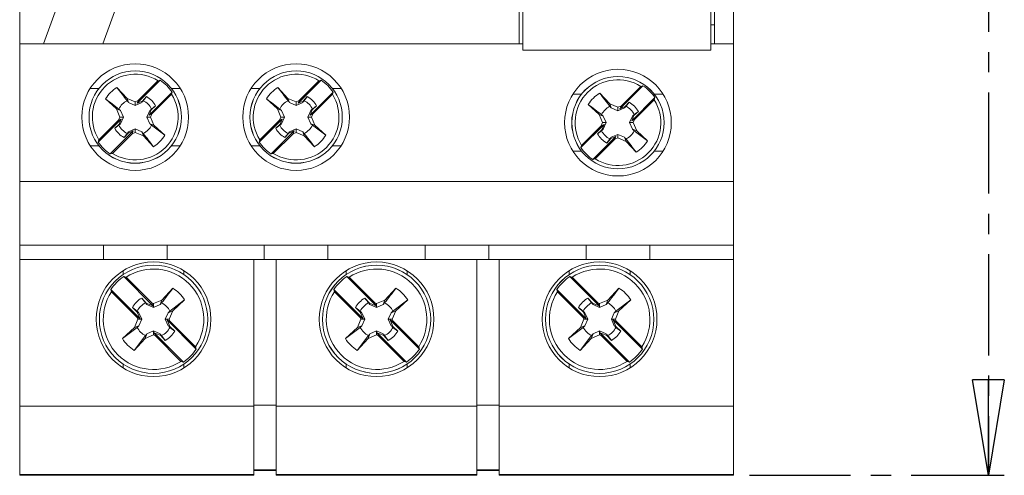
# Model space of a CAD drawing. Header units: millimetres. Extents: x 0 to 420, y 0 to 297.
# Tile 5 of 8: x 174 to 235, y 164 to 193. Entities that reach past the tile are written whole.
import ezdxf

# ---------------------------------------------------------------- set-up
doc = ezdxf.new("R2010")
doc.units = ezdxf.units.MM
doc.linetypes.add('CENTER', pattern=[10.16, 6.35, -1.27, 1.27, -1.27])
doc.layers.add('CENTRO', color=7, linetype='CENTER')
doc.styles.add('SLDTEXTSTYLE3', font='TXT', dxfattribs={"width": 0.75})
doc.dimstyles.new('SLDDIMSTYLE0', dxfattribs={"dimtxt": 3.5, "dimasz": 6, "dimexe": 0, "dimexo": 0.0625, "dimgap": 0.875, "dimtad": 1, "dimdec": 1, "dimrnd": 1e-09, "dimzin": 12, "dimdsep": 46, "dimtxsty": 'SLDTEXTSTYLE3', "dimblk1": 'CLOSED', "dimblk2": 'CLOSED', "dimsah": 1, "dimcen": 0.09, "dimadec": 0, "dimazin": 3, "dimtfac": 1, "dimtdec": 1, "dimtofl": 0, "dimtmove": 0, "dimatfit": 3, "dimldrblk": 'CLOSED', "dimfxl": 0, "dimfrac": 2, "dimtolj": 1, "dimtzin": 12, "dimarcsym": 0})

# ---------------------------------------------------------------- blocks, each defined once
blk = doc.blocks.new('_CLOSED')
at = {"color": 0, "linetype": 'ByBlock', "lineweight": -2}
for p, q in [((-1, 0.166667), (0, 0)), ((-1, 0.166667), (-1, -0.166667)), ((0, 0), (-1, -0.166667)), ((0, 0), (-1, 0))]:
    blk.add_line(p, q, dxfattribs=at)
blk = doc.blocks.new('_D')
at = {"layer": 'CENTRO'}
for p, q in [((219.417, 248.985), (235.417, 248.985)), ((234.417, 248.985), (234.417, 163.985)), ((223.624, 215.549), (223.624, 216.26)), ((223.624, 216.26), (229.18, 216.26)), ((229.18, 216.26), (229.18, 215.549)), ((223.624, 202.135), (223.624, 201.424)), ((229.18, 201.424), (229.18, 202.135)), ((223.624, 201.424), (229.18, 201.424)), ((219.417, 163.985), (235.417, 163.985))]:
    blk.add_line(p, q, dxfattribs=at)
at = {"layer": 'CENTRO', "xscale": 6, "yscale": 6}
for p, rotation in [((234.417, 248.985, -46.4), 90.00000000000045), ((234.417, 163.985, -46.4), 270.0000000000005)]:
    blk.add_blockref('_CLOSED', p, dxfattribs=dict(at, rotation=rotation))
at = {"layer": 'CENTRO', "char_height": 3.5, "attachment_point": 1, "rotation": 90, "style": 'SLDTEXTSTYLE3'}
for s, insert in [('3,346', (224.668, 203.023, -46.4)), ('85', (229.905, 204.834, -46.4))]:
    blk.add_mtext(s, dxfattribs=dict(at, insert=insert))

msp = doc.modelspace()

# ---------------------------------------------------------------- linework, layer by layer
at = {"color": 7, "linetype": 'Continuous', "lineweight": 15}
for p, q in [((173.617, 221.885), (173.617, 191.085)), ((204.967, 221.885), (204.967, 191.085)), ((217.217, 191.085), (217.217, 221.885)), ((218.417, 191.085), (218.417, 221.885)), ((205.192, 218.489), (205.192, 190.689)), ((216.992, 218.489), (216.992, 190.689)), ((177.117, 196.58), (175.117, 191.085)), ((178.841, 191.085), (180.617, 195.963)), ((217.217, 192.285), (216.992, 192.285)), ((175.117, 191.085), (173.617, 191.085)), ((173.617, 191.085), (173.617, 182.435)), ((175.117, 191.085), (178.841, 191.085)), ((204.967, 191.085), (178.841, 191.085)), ((204.967, 191.085), (205.192, 191.085)), ((216.992, 191.085), (217.217, 191.085)), ((218.417, 191.085), (217.217, 191.085)), ((218.417, 182.435), (218.417, 191.085)), ((216.992, 190.689), (205.192, 190.689)), ((182.436, 188.804), (180.989, 187.357)), ((182.297, 188.764), (181.062, 187.529)), ((182.436, 188.804), (182.297, 188.764)), ((192.536, 188.804), (191.089, 187.357)), ((192.397, 188.764), (191.162, 187.529)), ((192.536, 188.804), (192.397, 188.764)), ((179.724, 188.346), (180.352, 187.66)), ((183.186, 188.055), (181.739, 186.608)), ((183.146, 187.916), (181.911, 186.681)), ((183.146, 187.916), (183.186, 188.055)), ((189.824, 188.346), (190.452, 187.66)), ((193.286, 188.055), (191.839, 186.608)), ((193.246, 187.916), (192.011, 186.681)), ((193.246, 187.916), (193.286, 188.055)), ((210.024, 187.996), (210.652, 187.31)), ((212.736, 188.454), (211.289, 187.007)), ((212.597, 188.414), (211.362, 187.179)), ((212.736, 188.454), (212.597, 188.414)), ((179.691, 186.999), (179.005, 187.628)), ((180.451, 187.407), (180.352, 187.66)), ((180.352, 187.66), (180.867, 187.449)), ((180.867, 187.22), (180.451, 187.407)), ((180.867, 187.449), (181.062, 187.529)), ((180.867, 187.22), (180.867, 187.449)), ((181.282, 187.407), (180.867, 187.22)), ((181.062, 187.529), (180.989, 187.357)), ((180.989, 187.357), (181.315, 187.491)), ((181.282, 187.407), (181.315, 187.491)), ((181.315, 187.491), (181.569, 187.768)), ((181.569, 187.768), (181.373, 187.512)), ((189.791, 186.999), (189.105, 187.628)), ((190.551, 187.407), (190.452, 187.66)), ((190.452, 187.66), (190.967, 187.449)), ((190.967, 187.22), (190.551, 187.407)), ((190.967, 187.449), (191.162, 187.529)), ((190.967, 187.22), (190.967, 187.449)), ((191.382, 187.407), (190.967, 187.22)), ((191.162, 187.529), (191.089, 187.357)), ((191.089, 187.357), (191.415, 187.491)), ((191.382, 187.407), (191.415, 187.491)), ((191.415, 187.491), (191.669, 187.768)), ((191.669, 187.768), (191.473, 187.512)), ((209.991, 186.649), (209.305, 187.278)), ((210.652, 187.31), (211.167, 187.099)), ((210.751, 187.057), (210.652, 187.31)), ((211.615, 187.141), (211.869, 187.418)), ((211.869, 187.418), (211.673, 187.162)), ((213.486, 187.705), (212.039, 186.258)), ((213.446, 187.566), (212.211, 186.331)), ((213.446, 187.566), (213.486, 187.705)), ((179.945, 186.9), (179.691, 186.999)), ((179.903, 186.485), (179.691, 186.999)), ((179.84, 186.991), (179.945, 186.9)), ((179.945, 186.9), (180.132, 186.485)), ((181.602, 186.485), (181.789, 186.9)), ((181.872, 186.933), (181.739, 186.608)), ((181.739, 186.608), (181.911, 186.681)), ((181.789, 186.9), (181.872, 186.933)), ((181.911, 186.681), (181.83, 186.485)), ((182.15, 187.187), (181.872, 186.933)), ((181.894, 186.991), (182.15, 187.187)), ((190.003, 186.485), (189.791, 186.999)), ((190.045, 186.9), (189.791, 186.999)), ((189.94, 186.991), (190.045, 186.9)), ((190.045, 186.9), (190.232, 186.485)), ((191.702, 186.485), (191.889, 186.9)), ((191.972, 186.933), (191.839, 186.608)), ((191.839, 186.608), (192.011, 186.681)), ((191.889, 186.9), (191.972, 186.933)), ((192.011, 186.681), (191.93, 186.485)), ((192.25, 187.187), (191.972, 186.933)), ((191.994, 186.991), (192.25, 187.187)), ((210.245, 186.55), (209.991, 186.649)), ((210.203, 186.135), (209.991, 186.649)), ((210.14, 186.641), (210.245, 186.55)), ((211.167, 186.87), (210.751, 187.057)), ((211.167, 187.099), (211.362, 187.179)), ((211.167, 186.87), (211.167, 187.099)), ((211.582, 187.057), (211.167, 186.87)), ((211.362, 187.179), (211.289, 187.007)), ((211.289, 187.007), (211.615, 187.141)), ((211.582, 187.057), (211.615, 187.141)), ((212.45, 186.837), (212.172, 186.583)), ((212.194, 186.641), (212.45, 186.837)), ((179.994, 186.362), (178.547, 184.915)), ((179.822, 186.289), (178.587, 185.054)), ((179.584, 185.783), (179.861, 186.037)), ((179.822, 186.289), (179.903, 186.485)), ((179.994, 186.362), (179.822, 186.289)), ((179.945, 186.07), (179.84, 185.979)), ((179.861, 186.037), (179.994, 186.362)), ((179.945, 186.07), (179.861, 186.037)), ((180.132, 186.485), (179.903, 186.485)), ((180.132, 186.485), (179.945, 186.07)), ((181.602, 186.485), (181.83, 186.485)), ((181.789, 186.07), (181.602, 186.485)), ((181.789, 186.07), (182.042, 185.971)), ((181.83, 186.485), (182.042, 185.971)), ((190.094, 186.362), (188.647, 184.915)), ((189.922, 186.289), (188.687, 185.054)), ((189.684, 185.783), (189.961, 186.037)), ((189.922, 186.289), (190.003, 186.485)), ((190.094, 186.362), (189.922, 186.289)), ((190.045, 186.07), (189.94, 185.979)), ((189.961, 186.037), (190.094, 186.362)), ((190.045, 186.07), (189.961, 186.037)), ((190.232, 186.485), (190.003, 186.485)), ((190.232, 186.485), (190.045, 186.07)), ((191.702, 186.485), (191.93, 186.485)), ((191.889, 186.07), (191.702, 186.485)), ((191.889, 186.07), (192.142, 185.971)), ((191.93, 186.485), (192.142, 185.971)), ((210.122, 185.939), (210.203, 186.135)), ((210.432, 186.135), (210.203, 186.135)), ((210.245, 186.55), (210.432, 186.135)), ((210.432, 186.135), (210.245, 185.72)), ((211.902, 186.135), (212.089, 186.55)), ((211.902, 186.135), (212.13, 186.135)), ((212.089, 185.72), (211.902, 186.135)), ((212.172, 186.583), (212.039, 186.258)), ((212.039, 186.258), (212.211, 186.331)), ((212.089, 186.55), (212.172, 186.583)), ((212.211, 186.331), (212.13, 186.135)), ((212.13, 186.135), (212.342, 185.621)), ((180.744, 185.613), (179.297, 184.166)), ((180.671, 185.441), (179.436, 184.206)), ((179.84, 185.979), (179.584, 185.783)), ((180.419, 185.479), (180.165, 185.202)), ((180.165, 185.202), (180.36, 185.458)), ((180.744, 185.613), (180.419, 185.479)), ((180.451, 185.563), (180.419, 185.479)), ((180.451, 185.563), (180.867, 185.75)), ((180.671, 185.441), (180.744, 185.613)), ((180.867, 185.521), (180.671, 185.441)), ((180.867, 185.75), (180.867, 185.521)), ((180.867, 185.75), (181.282, 185.563)), ((181.381, 185.31), (180.867, 185.521)), ((181.282, 185.563), (181.381, 185.31)), ((182.728, 185.342), (181.894, 185.979)), ((182.042, 185.971), (182.728, 185.342)), ((190.844, 185.613), (189.397, 184.166)), ((190.771, 185.441), (189.536, 184.206)), ((189.94, 185.979), (189.684, 185.783)), ((190.519, 185.479), (190.265, 185.202)), ((190.265, 185.202), (190.46, 185.458)), ((190.844, 185.613), (190.519, 185.479)), ((190.551, 185.563), (190.519, 185.479)), ((190.551, 185.563), (190.967, 185.75)), ((190.771, 185.441), (190.844, 185.613)), ((190.967, 185.521), (190.771, 185.441)), ((190.967, 185.75), (190.967, 185.521)), ((190.967, 185.75), (191.382, 185.563)), ((191.481, 185.31), (190.967, 185.521)), ((191.382, 185.563), (191.481, 185.31)), ((192.828, 185.342), (191.994, 185.979)), ((192.142, 185.971), (192.828, 185.342)), ((210.294, 186.012), (208.847, 184.565)), ((210.122, 185.939), (208.887, 184.704)), ((209.884, 185.433), (210.161, 185.687)), ((210.14, 185.629), (209.884, 185.433)), ((210.294, 186.012), (210.122, 185.939)), ((210.245, 185.72), (210.14, 185.629)), ((210.161, 185.687), (210.294, 186.012)), ((210.245, 185.72), (210.161, 185.687)), ((212.089, 185.72), (212.342, 185.621)), ((213.028, 184.992), (212.194, 185.629)), ((212.342, 185.621), (213.028, 184.992)), ((178.587, 185.054), (178.547, 184.915)), ((182.01, 184.624), (181.381, 185.31)), ((188.687, 185.054), (188.647, 184.915)), ((192.11, 184.624), (191.481, 185.31)), ((211.044, 185.263), (209.597, 183.816)), ((210.971, 185.091), (209.736, 183.856)), ((210.719, 185.129), (210.465, 184.852)), ((210.465, 184.852), (210.66, 185.108)), ((211.044, 185.263), (210.719, 185.129)), ((210.751, 185.213), (210.719, 185.129)), ((210.751, 185.213), (211.167, 185.4)), ((210.971, 185.091), (211.044, 185.263)), ((211.167, 185.171), (210.971, 185.091)), ((211.167, 185.4), (211.167, 185.171)), ((211.167, 185.4), (211.582, 185.213)), ((211.681, 184.96), (211.167, 185.171)), ((211.582, 185.213), (211.681, 184.96)), ((212.31, 184.274), (211.681, 184.96)), ((179.297, 184.166), (179.436, 184.206)), ((189.397, 184.166), (189.536, 184.206)), ((208.887, 184.704), (208.847, 184.565)), ((209.597, 183.816), (209.736, 183.856)), ((173.617, 182.435), (218.417, 182.435)), ((173.617, 178.435), (173.617, 182.435)), ((218.417, 178.435), (218.417, 182.435)), ((218.417, 178.435), (173.617, 178.435)), ((173.617, 177.535), (173.617, 178.435)), ((178.867, 178.435), (178.867, 177.535)), ((182.867, 177.535), (182.867, 178.435)), ((188.967, 178.435), (188.967, 177.535)), ((192.967, 177.535), (192.967, 178.435)), ((199.067, 178.435), (199.067, 177.535)), ((203.067, 177.535), (203.067, 178.435)), ((209.167, 178.435), (209.167, 177.535)), ((213.167, 177.535), (213.167, 178.435)), ((218.417, 177.535), (218.417, 178.435)), ((178.867, 177.535), (173.617, 177.535)), ((173.617, 168.335), (173.617, 177.535)), ((178.867, 177.535), (182.867, 177.535)), ((188.967, 177.535), (182.867, 177.535)), ((188.317, 177.535), (188.317, 168.335)), ((188.967, 177.535), (192.967, 177.535)), ((189.717, 168.335), (189.717, 177.535)), ((199.067, 177.535), (192.967, 177.535)), ((199.067, 177.535), (203.067, 177.535)), ((202.317, 177.535), (202.317, 168.335)), ((209.167, 177.535), (203.067, 177.535)), ((203.717, 168.335), (203.717, 177.535)), ((209.167, 177.535), (213.167, 177.535)), ((218.417, 177.535), (213.167, 177.535)), ((218.417, 168.335), (218.417, 177.535)), ((180.292, 176.428), (180.144, 176.471)), ((181.983, 174.632), (180.144, 176.471)), ((181.902, 174.818), (180.292, 176.428)), ((194.292, 176.428), (194.144, 176.471)), ((195.983, 174.632), (194.144, 176.471)), ((195.902, 174.818), (194.292, 176.428)), ((209.983, 174.632), (208.144, 176.471)), ((208.292, 176.428), (208.144, 176.471)), ((209.902, 174.818), (208.292, 176.428)), ((179.331, 175.658), (179.373, 175.509)), ((181.17, 173.819), (179.331, 175.658)), ((182.541, 174.987), (183.23, 175.738)), ((193.331, 175.658), (193.373, 175.509)), ((195.17, 173.819), (193.331, 175.658)), ((196.541, 174.987), (197.23, 175.738)), ((209.17, 173.819), (207.331, 175.658)), ((207.331, 175.658), (207.373, 175.509)), ((210.541, 174.987), (211.23, 175.738)), ((180.983, 173.899), (179.373, 175.509)), ((181.279, 175.114), (181.563, 174.804)), ((182.017, 174.771), (182.541, 174.987)), ((182.432, 174.707), (182.541, 174.987)), ((183.044, 174.291), (183.97, 174.998)), ((183.97, 174.998), (183.219, 174.31)), ((194.983, 173.899), (193.373, 175.509)), ((195.279, 175.114), (195.563, 174.804)), ((196.017, 174.771), (196.541, 174.987)), ((196.432, 174.707), (196.541, 174.987)), ((197.044, 174.291), (197.97, 174.998)), ((197.97, 174.998), (197.219, 174.31)), ((208.983, 173.899), (207.373, 175.509)), ((209.279, 175.114), (209.563, 174.804)), ((210.017, 174.771), (210.541, 174.987)), ((210.432, 174.707), (210.541, 174.987)), ((211.044, 174.291), (211.97, 174.998)), ((211.97, 174.998), (211.219, 174.31)), ((180.687, 174.522), (180.99, 174.291)), ((180.997, 174.238), (180.687, 174.522)), ((181.601, 174.707), (181.51, 174.812)), ((181.601, 174.707), (181.563, 174.804)), ((181.563, 174.804), (181.983, 174.632)), ((182.017, 174.52), (181.601, 174.707)), ((181.983, 174.632), (181.902, 174.818)), ((181.902, 174.818), (182.017, 174.771)), ((182.017, 174.52), (182.017, 174.771)), ((182.432, 174.707), (182.017, 174.52)), ((182.523, 174.812), (182.432, 174.707)), ((182.939, 174.2), (183.219, 174.31)), ((183.219, 174.31), (183.003, 173.785)), ((194.687, 174.522), (194.99, 174.291)), ((194.997, 174.238), (194.687, 174.522)), ((195.601, 174.707), (195.51, 174.812)), ((195.601, 174.707), (195.563, 174.804)), ((195.563, 174.804), (195.983, 174.632)), ((196.017, 174.52), (195.601, 174.707)), ((195.902, 174.818), (196.017, 174.771)), ((195.983, 174.632), (195.902, 174.818)), ((196.017, 174.52), (196.017, 174.771)), ((196.432, 174.707), (196.017, 174.52)), ((196.523, 174.812), (196.432, 174.707)), ((196.939, 174.2), (197.219, 174.31)), ((197.219, 174.31), (197.003, 173.785)), ((208.687, 174.522), (208.99, 174.291)), ((208.997, 174.238), (208.687, 174.522)), ((209.601, 174.707), (209.51, 174.812)), ((209.601, 174.707), (209.563, 174.804)), ((209.563, 174.804), (209.983, 174.632)), ((210.017, 174.52), (209.601, 174.707)), ((209.902, 174.818), (210.017, 174.771)), ((209.983, 174.632), (209.902, 174.818)), ((210.017, 174.52), (210.017, 174.771)), ((210.432, 174.707), (210.017, 174.52)), ((210.523, 174.812), (210.432, 174.707)), ((210.939, 174.2), (211.219, 174.31)), ((211.219, 174.31), (211.003, 173.785)), ((180.814, 173.26), (181.03, 173.785)), ((181.03, 173.785), (180.983, 173.899)), ((180.983, 173.899), (181.17, 173.819)), ((181.17, 173.819), (180.997, 174.238)), ((181.095, 174.2), (180.997, 174.238)), ((181.282, 173.785), (181.03, 173.785)), ((181.095, 174.2), (181.282, 173.785)), ((181.282, 173.785), (181.095, 173.37)), ((182.752, 173.785), (182.939, 174.2)), ((182.752, 173.785), (183.003, 173.785)), ((182.939, 173.37), (182.752, 173.785)), ((184.702, 171.912), (182.864, 173.751)), ((183.05, 173.671), (182.864, 173.751)), ((182.864, 173.751), (183.036, 173.332)), ((183.003, 173.785), (183.05, 173.671)), ((184.66, 172.061), (183.05, 173.671)), ((194.814, 173.26), (195.03, 173.785)), ((195.03, 173.785), (194.983, 173.899)), ((194.983, 173.899), (195.17, 173.819)), ((195.17, 173.819), (194.997, 174.238)), ((195.095, 174.2), (194.997, 174.238)), ((195.282, 173.785), (195.03, 173.785)), ((195.095, 174.2), (195.282, 173.785)), ((195.282, 173.785), (195.095, 173.37)), ((196.752, 173.785), (196.939, 174.2)), ((196.752, 173.785), (197.003, 173.785)), ((196.939, 173.37), (196.752, 173.785)), ((197.05, 173.671), (196.864, 173.751)), ((196.864, 173.751), (197.036, 173.332)), ((198.702, 171.912), (196.864, 173.751)), ((197.003, 173.785), (197.05, 173.671)), ((198.66, 172.061), (197.05, 173.671)), ((208.814, 173.26), (209.03, 173.785)), ((208.983, 173.899), (209.17, 173.819)), ((209.03, 173.785), (208.983, 173.899)), ((209.17, 173.819), (208.997, 174.238)), ((209.095, 174.2), (208.997, 174.238)), ((209.282, 173.785), (209.03, 173.785)), ((209.095, 174.2), (209.282, 173.785)), ((209.282, 173.785), (209.095, 173.37)), ((210.752, 173.785), (210.939, 174.2)), ((210.752, 173.785), (211.003, 173.785)), ((210.939, 173.37), (210.752, 173.785)), ((212.702, 171.912), (210.864, 173.751)), ((211.05, 173.671), (210.864, 173.751)), ((210.864, 173.751), (211.036, 173.332)), ((211.003, 173.785), (211.05, 173.671)), ((212.66, 172.061), (211.05, 173.671)), ((180.99, 173.279), (180.063, 172.572)), ((180.063, 172.572), (180.814, 173.26)), ((181.095, 173.37), (180.814, 173.26)), ((181.601, 172.863), (182.017, 173.05)), ((182.017, 173.05), (182.017, 172.798)), ((182.017, 173.05), (182.432, 172.863)), ((182.939, 173.37), (183.036, 173.332)), ((183.036, 173.332), (183.346, 173.048)), ((183.346, 173.048), (183.044, 173.279)), ((194.99, 173.279), (194.063, 172.572)), ((194.063, 172.572), (194.814, 173.26)), ((195.095, 173.37), (194.814, 173.26)), ((195.601, 172.863), (196.017, 173.05)), ((196.017, 173.05), (196.017, 172.798)), ((196.017, 173.05), (196.432, 172.863)), ((196.939, 173.37), (197.036, 173.332)), ((197.036, 173.332), (197.346, 173.048)), ((197.346, 173.048), (197.044, 173.279)), ((208.99, 173.279), (208.063, 172.572)), ((208.063, 172.572), (208.814, 173.26)), ((209.095, 173.37), (208.814, 173.26)), ((209.601, 172.863), (210.017, 173.05)), ((210.017, 173.05), (210.017, 172.798)), ((210.017, 173.05), (210.432, 172.863)), ((210.939, 173.37), (211.036, 173.332)), ((211.036, 173.332), (211.346, 173.048)), ((211.346, 173.048), (211.044, 173.279)), ((180.803, 171.831), (181.51, 172.758)), ((181.492, 172.583), (180.803, 171.831)), ((181.601, 172.863), (181.492, 172.583)), ((182.017, 172.798), (181.492, 172.583)), ((182.131, 172.751), (182.017, 172.798)), ((182.05, 172.938), (182.131, 172.751)), ((183.889, 171.099), (182.05, 172.938)), ((182.47, 172.766), (182.05, 172.938)), ((183.741, 171.141), (182.131, 172.751)), ((182.432, 172.863), (182.47, 172.766)), ((182.754, 172.455), (182.47, 172.766)), ((182.523, 172.758), (182.754, 172.455)), ((194.803, 171.831), (195.51, 172.758)), ((195.492, 172.583), (194.803, 171.831)), ((195.601, 172.863), (195.492, 172.583)), ((196.017, 172.798), (195.492, 172.583)), ((196.131, 172.751), (196.017, 172.798)), ((196.47, 172.766), (196.05, 172.938)), ((196.05, 172.938), (196.131, 172.751)), ((197.889, 171.099), (196.05, 172.938)), ((197.741, 171.141), (196.131, 172.751)), ((196.432, 172.863), (196.47, 172.766)), ((196.754, 172.455), (196.47, 172.766)), ((196.523, 172.758), (196.754, 172.455)), ((208.803, 171.831), (209.51, 172.758)), ((209.492, 172.583), (208.803, 171.831)), ((209.601, 172.863), (209.492, 172.583)), ((210.017, 172.798), (209.492, 172.583)), ((210.131, 172.751), (210.017, 172.798)), ((210.47, 172.766), (210.05, 172.938)), ((210.05, 172.938), (210.131, 172.751)), ((211.889, 171.099), (210.05, 172.938)), ((211.741, 171.141), (210.131, 172.751)), ((210.432, 172.863), (210.47, 172.766)), ((210.754, 172.455), (210.47, 172.766)), ((210.523, 172.758), (210.754, 172.455)), ((184.702, 171.912), (184.66, 172.061)), ((198.702, 171.912), (198.66, 172.061)), ((212.702, 171.912), (212.66, 172.061)), ((183.741, 171.141), (183.889, 171.099)), ((197.741, 171.141), (197.889, 171.099)), ((211.741, 171.141), (211.889, 171.099)), ((173.617, 168.335), (188.317, 168.335)), ((173.617, 164.035), (173.617, 168.335)), ((188.317, 168.384), (189.717, 168.384)), ((188.317, 164.035), (188.317, 168.335)), ((189.717, 168.335), (202.317, 168.335)), ((189.717, 168.335), (189.717, 164.035)), ((202.317, 168.384), (203.717, 168.384)), ((202.317, 164.035), (202.317, 168.335)), ((203.717, 168.335), (218.417, 168.335)), ((203.717, 168.335), (203.717, 164.035)), ((218.417, 164.035), (218.417, 168.335)), ((173.617, 164.035), (173.617, 163.985)), ((173.617, 164.035), (188.317, 164.035)), ((173.617, 163.985), (188.317, 163.985)), ((188.317, 164.335), (189.717, 164.335)), ((188.317, 164.285), (189.717, 164.285)), ((188.317, 164.035), (188.317, 163.985)), ((189.717, 163.985), (189.717, 164.035)), ((189.717, 164.035), (202.317, 164.035)), ((189.717, 163.985), (202.317, 163.985)), ((202.317, 164.335), (203.717, 164.335)), ((202.317, 164.285), (203.717, 164.285)), ((202.317, 164.035), (202.317, 163.985)), ((203.717, 163.985), (203.717, 164.035)), ((203.717, 164.035), (218.417, 164.035)), ((203.717, 163.985), (218.417, 163.985)), ((218.417, 163.985), (218.417, 164.035))]:
    msp.add_line(p, q, dxfattribs=at)
at = {"color": 8, "linetype": 'Continuous', "lineweight": 15}
for p, q in [((178.591, 188.283), (178.04, 188.283)), ((183.693, 188.283), (183.142, 188.283)), ((188.691, 188.283), (188.14, 188.283)), ((193.793, 188.283), (193.242, 188.283)), ((208.891, 187.933), (208.34, 187.933)), ((213.993, 187.933), (213.442, 187.933)), ((178.591, 184.687), (178.04, 184.687)), ((183.693, 184.687), (183.142, 184.687)), ((188.691, 184.687), (188.14, 184.687)), ((193.793, 184.687), (193.242, 184.687)), ((208.891, 184.337), (208.34, 184.337)), ((213.993, 184.337), (213.442, 184.337)), ((180.105, 176.597), (180.105, 176.836)), ((183.928, 176.597), (183.928, 176.836)), ((194.105, 176.597), (194.105, 176.836)), ((197.928, 176.597), (197.928, 176.836)), ((208.105, 176.597), (208.105, 176.836)), ((211.928, 176.597), (211.928, 176.836)), ((180.105, 170.734), (180.105, 170.973)), ((183.928, 170.734), (183.928, 170.973)), ((194.105, 170.734), (194.105, 170.973)), ((197.928, 170.734), (197.928, 170.973)), ((208.105, 170.734), (208.105, 170.973)), ((211.928, 170.734), (211.928, 170.973))]:
    msp.add_line(p, q, dxfattribs=at)
at = {"color": 7, "linetype": 'Continuous', "lineweight": 15}
for centre, radius in [((180.867, 186.485), 3.35), ((190.967, 186.485), 3.35), ((180.867, 186.485), 2.9), ((180.867, 186.485), 2.899), ((190.967, 186.485), 2.9), ((190.967, 186.485), 2.899), ((211.167, 186.135), 3.35), ((211.167, 186.135), 2.9), ((211.167, 186.135), 2.899), ((182.017, 173.785), 3.6), ((196.017, 173.785), 3.6), ((210.017, 173.785), 3.6), ((182.017, 173.785), 3.4), ((182.017, 173.785), 3.399), ((196.017, 173.785), 3.4), ((196.017, 173.785), 3.399), ((210.017, 173.785), 3.4), ((210.017, 173.785), 3.399)]:
    msp.add_circle(centre, radius, dxfattribs=at)
for centre, radius, start, end in [((180.867, 186.485), 2.691, 57.88242, 212.11758), ((190.967, 186.485), 2.691, 57.88242, 212.11758), ((180.867, 186.485), 2.801, 34.091, 55.909), ((190.967, 186.485), 2.801, 34.091, 55.909), ((211.167, 186.135), 2.691, 57.88242, 212.11758), ((180.867, 186.485), 2.184, 121.55314, 148.44686), ((180.867, 186.485), 2.691, 237.88242, 32.11758), ((190.967, 186.485), 2.184, 121.55314, 148.44686), ((190.967, 186.485), 2.691, 237.88242, 32.11758), ((211.167, 186.135), 2.184, 121.55314, 148.44686), ((211.167, 186.135), 2.801, 34.091, 55.909), ((180.867, 186.485), 1.145, 116.24771, 153.75229), ((180.867, 186.485), 1.145, 26.24771, 63.75229), ((180.867, 186.485), 1.463, 28.68358, 61.31642), ((190.967, 186.485), 1.145, 116.24771, 153.75229), ((190.967, 186.485), 1.145, 26.24771, 63.75229), ((190.967, 186.485), 1.463, 28.68358, 61.31642), ((211.167, 186.135), 2.691, 237.88242, 32.11758), ((211.167, 186.135), 1.463, 28.68358, 61.31642), ((211.167, 186.135), 1.145, 116.24771, 153.75229), ((211.167, 186.135), 1.145, 26.24771, 63.75229), ((180.867, 186.485), 1.463, 208.68358, 241.31642), ((180.867, 186.485), 1.145, 206.24771, 243.75229), ((180.867, 186.485), 1.145, 296.24771, 333.75229), ((190.967, 186.485), 1.463, 208.68358, 241.31642), ((190.967, 186.485), 1.145, 206.24771, 243.75229), ((190.967, 186.485), 1.145, 296.24771, 333.75229), ((211.167, 186.135), 1.463, 208.68358, 241.31642), ((211.167, 186.135), 1.145, 206.24771, 243.75229), ((211.167, 186.135), 1.145, 296.24771, 333.75229), ((180.867, 186.485), 2.801, 214.091, 235.909), ((180.867, 186.485), 2.184, 301.55314, 328.44686), ((190.967, 186.485), 2.801, 214.091, 235.909), ((190.967, 186.485), 2.184, 301.55314, 328.44686), ((211.167, 186.135), 2.184, 301.55314, 328.44686), ((211.167, 186.135), 2.801, 214.091, 235.909), ((182.017, 173.785), 3.156, 326.88484, 123.11516), ((196.017, 173.785), 3.156, 326.88484, 123.11516), ((210.017, 173.785), 3.156, 326.88484, 123.11516), ((182.017, 173.785), 3.274, 124.8858, 145.1142), ((196.017, 173.785), 3.274, 124.8858, 145.1142), ((210.017, 173.785), 3.274, 124.8858, 145.1142), ((182.017, 173.785), 2.3, 31.84345, 58.15655), ((196.017, 173.785), 2.3, 31.84345, 58.15655), ((210.017, 173.785), 2.3, 31.84345, 58.15655), ((182.017, 173.785), 3.156, 146.88484, 303.11516), ((182.017, 173.785), 1.52, 119.01506, 150.98494), ((196.017, 173.785), 3.156, 146.88484, 303.11516), ((196.017, 173.785), 1.52, 119.01506, 150.98494), ((210.017, 173.785), 3.156, 146.88484, 303.11516), ((210.017, 173.785), 1.52, 119.01506, 150.98494), ((182.017, 173.785), 1.145, 116.24771, 153.75229), ((182.017, 173.785), 1.145, 26.24771, 63.75229), ((196.017, 173.785), 1.145, 116.24771, 153.75229), ((196.017, 173.785), 1.145, 26.24771, 63.75229), ((210.017, 173.785), 1.145, 116.24771, 153.75229), ((210.017, 173.785), 1.145, 26.24771, 63.75229), ((182.017, 173.785), 1.145, 206.24771, 243.75229), ((182.017, 173.785), 1.145, 296.24771, 333.75229), ((182.017, 173.785), 1.52, 299.01506, 330.98494), ((196.017, 173.785), 1.145, 206.24771, 243.75229), ((196.017, 173.785), 1.145, 296.24771, 333.75229), ((196.017, 173.785), 1.52, 299.01506, 330.98494), ((210.017, 173.785), 1.145, 206.24771, 243.75229), ((210.017, 173.785), 1.145, 296.24771, 333.75229), ((210.017, 173.785), 1.52, 299.01506, 330.98494), ((182.017, 173.785), 2.3, 211.84345, 238.15655), ((196.017, 173.785), 2.3, 211.84345, 238.15655), ((210.017, 173.785), 2.3, 211.84345, 238.15655), ((182.017, 173.785), 3.274, 304.8858, 325.1142), ((196.017, 173.785), 3.274, 304.8858, 325.1142), ((210.017, 173.785), 3.274, 304.8858, 325.1142)]:
    msp.add_arc(centre, radius, start, end, dxfattribs=at)
for points, knots in [([(180.36, 187.512), (180.256, 187.649), (180.042, 187.928), (179.831, 188.205), (179.724, 188.346)], [0, 0, 0, 0, 0.491103, 1, 1, 1, 1]), ([(190.46, 187.512), (190.356, 187.649), (190.142, 187.928), (189.931, 188.205), (189.824, 188.346)], [0, 0, 0, 0, 0.491103, 1, 1, 1, 1]), ([(210.66, 187.162), (210.556, 187.299), (210.342, 187.578), (210.131, 187.855), (210.024, 187.996)], [0, 0, 0, 0, 0.491103, 1, 1, 1, 1]), ([(179.005, 187.628), (179.144, 187.522), (179.421, 187.311), (179.7, 187.098), (179.84, 186.991)], [0, 0, 0, 0, 0.498758, 1, 1, 1, 1]), ([(180.451, 187.407), (180.434, 187.427), (180.404, 187.462), (180.373, 187.497), (180.36, 187.512)], [0, 0, 0, 0, 0.570315, 1, 1, 1, 1]), ([(181.373, 187.512), (181.36, 187.497), (181.33, 187.462), (181.299, 187.427), (181.282, 187.407)], [0, 0, 0, 0, 0.429683, 1, 1, 1, 1]), ([(189.105, 187.628), (189.244, 187.522), (189.521, 187.311), (189.8, 187.098), (189.94, 186.991)], [0, 0, 0, 0, 0.498758, 1, 1, 1, 1]), ([(190.551, 187.407), (190.534, 187.427), (190.504, 187.462), (190.473, 187.497), (190.46, 187.512)], [0, 0, 0, 0, 0.570316, 1, 1, 1, 1]), ([(191.473, 187.512), (191.46, 187.497), (191.43, 187.462), (191.399, 187.427), (191.382, 187.407)], [0, 0, 0, 0, 0.429685, 1, 1, 1, 1]), ([(209.305, 187.278), (209.444, 187.172), (209.721, 186.961), (210, 186.748), (210.14, 186.641)], [0, 0, 0, 0, 0.498758, 1, 1, 1, 1]), ([(181.789, 186.9), (181.809, 186.917), (181.844, 186.948), (181.879, 186.978), (181.894, 186.991)], [0, 0, 0, 0, 0.570318, 1, 1, 1, 1]), ([(191.889, 186.9), (191.909, 186.917), (191.944, 186.948), (191.979, 186.978), (191.994, 186.991)], [0, 0, 0, 0, 0.570318, 1, 1, 1, 1]), ([(210.751, 187.057), (210.734, 187.077), (210.704, 187.112), (210.673, 187.147), (210.66, 187.162)], [0, 0, 0, 0, 0.570339, 1, 1, 1, 1]), ([(211.673, 187.162), (211.66, 187.147), (211.63, 187.112), (211.599, 187.077), (211.582, 187.057)], [0, 0, 0, 0, 0.429663, 1, 1, 1, 1]), ([(212.089, 186.55), (212.109, 186.567), (212.144, 186.598), (212.179, 186.628), (212.194, 186.641)], [0, 0, 0, 0, 0.570342, 1, 1, 1, 1]), ([(181.894, 185.979), (181.879, 185.992), (181.844, 186.022), (181.809, 186.052), (181.789, 186.07)], [0, 0, 0, 0, 0.429686, 1, 1, 1, 1]), ([(191.994, 185.979), (191.979, 185.992), (191.944, 186.022), (191.909, 186.052), (191.889, 186.07)], [0, 0, 0, 0, 0.429686, 1, 1, 1, 1]), ([(180.36, 185.458), (180.373, 185.473), (180.404, 185.508), (180.434, 185.543), (180.451, 185.563)], [0, 0, 0, 0, 0.429677, 1, 1, 1, 1]), ([(181.282, 185.563), (181.299, 185.543), (181.33, 185.508), (181.36, 185.473), (181.373, 185.458)], [0, 0, 0, 0, 0.570325, 1, 1, 1, 1]), ([(181.373, 185.458), (181.478, 185.321), (181.691, 185.042), (181.902, 184.765), (182.01, 184.624)], [0, 0, 0, 0, 0.491103, 1, 1, 1, 1]), ([(190.46, 185.458), (190.473, 185.473), (190.504, 185.508), (190.534, 185.543), (190.551, 185.563)], [0, 0, 0, 0, 0.429676, 1, 1, 1, 1]), ([(191.382, 185.563), (191.399, 185.543), (191.43, 185.508), (191.46, 185.473), (191.473, 185.458)], [0, 0, 0, 0, 0.570324, 1, 1, 1, 1]), ([(191.473, 185.458), (191.578, 185.321), (191.791, 185.042), (192.002, 184.765), (192.11, 184.624)], [0, 0, 0, 0, 0.491103, 1, 1, 1, 1]), ([(212.194, 185.629), (212.179, 185.642), (212.144, 185.672), (212.109, 185.702), (212.089, 185.72)], [0, 0, 0, 0, 0.429662, 1, 1, 1, 1]), ([(210.66, 185.108), (210.673, 185.123), (210.704, 185.158), (210.734, 185.193), (210.751, 185.213)], [0, 0, 0, 0, 0.429661, 1, 1, 1, 1]), ([(211.582, 185.213), (211.599, 185.193), (211.63, 185.158), (211.66, 185.123), (211.673, 185.108)], [0, 0, 0, 0, 0.570337, 1, 1, 1, 1]), ([(211.673, 185.108), (211.778, 184.971), (211.991, 184.692), (212.202, 184.415), (212.31, 184.274)], [0, 0, 0, 0, 0.491103, 1, 1, 1, 1]), ([(183.23, 175.738), (183.113, 175.585), (182.878, 175.277), (182.642, 174.967), (182.523, 174.812)], [0, 0, 0, 0, 0.498874, 1, 1, 1, 1]), ([(197.23, 175.738), (197.113, 175.585), (196.878, 175.277), (196.642, 174.967), (196.523, 174.812)], [0, 0, 0, 0, 0.4988738, 1, 1, 1, 1]), ([(211.23, 175.738), (211.113, 175.585), (210.878, 175.277), (210.642, 174.967), (210.523, 174.812)], [0, 0, 0, 0, 0.498874, 1, 1, 1, 1]), ([(181.51, 174.812), (181.472, 174.861), (181.395, 174.963), (181.318, 175.063), (181.279, 175.114)], [0, 0, 0, 0, 0.49116, 1, 1, 1, 1]), ([(195.51, 174.812), (195.472, 174.861), (195.395, 174.963), (195.318, 175.063), (195.279, 175.114)], [0, 0, 0, 0, 0.49116, 1, 1, 1, 1]), ([(209.51, 174.812), (209.472, 174.861), (209.395, 174.963), (209.318, 175.063), (209.279, 175.114)], [0, 0, 0, 0, 0.49116, 1, 1, 1, 1]), ([(180.99, 174.291), (181.005, 174.278), (181.04, 174.248), (181.075, 174.217), (181.095, 174.2)], [0, 0, 0, 0, 0.429667, 1, 1, 1, 1]), ([(182.939, 174.2), (182.959, 174.217), (182.994, 174.248), (183.029, 174.278), (183.044, 174.291)], [0, 0, 0, 0, 0.570333, 1, 1, 1, 1]), ([(194.99, 174.291), (195.005, 174.278), (195.04, 174.248), (195.075, 174.217), (195.095, 174.2)], [0, 0, 0, 0, 0.429667, 1, 1, 1, 1]), ([(196.939, 174.2), (196.959, 174.217), (196.994, 174.248), (197.029, 174.278), (197.044, 174.291)], [0, 0, 0, 0, 0.570333, 1, 1, 1, 1]), ([(208.99, 174.291), (209.005, 174.278), (209.04, 174.248), (209.075, 174.217), (209.095, 174.2)], [0, 0, 0, 0, 0.429667, 1, 1, 1, 1]), ([(210.939, 174.2), (210.959, 174.217), (210.994, 174.248), (211.029, 174.278), (211.044, 174.291)], [0, 0, 0, 0, 0.570333, 1, 1, 1, 1]), ([(181.095, 173.37), (181.075, 173.352), (181.04, 173.322), (181.005, 173.292), (180.99, 173.279)], [0, 0, 0, 0, 0.5703193, 1, 1, 1, 1]), ([(183.044, 173.279), (183.029, 173.292), (182.994, 173.322), (182.959, 173.352), (182.939, 173.37)], [0, 0, 0, 0, 0.4296807, 1, 1, 1, 1]), ([(195.095, 173.37), (195.075, 173.352), (195.04, 173.322), (195.005, 173.292), (194.99, 173.279)], [0, 0, 0, 0, 0.570319, 1, 1, 1, 1]), ([(197.044, 173.279), (197.029, 173.292), (196.994, 173.322), (196.959, 173.352), (196.939, 173.37)], [0, 0, 0, 0, 0.429681, 1, 1, 1, 1]), ([(209.095, 173.37), (209.075, 173.352), (209.04, 173.322), (209.005, 173.292), (208.99, 173.279)], [0, 0, 0, 0, 0.5703193, 1, 1, 1, 1]), ([(211.044, 173.279), (211.029, 173.292), (210.994, 173.322), (210.959, 173.352), (210.939, 173.37)], [0, 0, 0, 0, 0.4296807, 1, 1, 1, 1]), ([(181.51, 172.758), (181.523, 172.773), (181.554, 172.808), (181.584, 172.843), (181.601, 172.863)], [0, 0, 0, 0, 0.429658, 1, 1, 1, 1]), ([(182.432, 172.863), (182.449, 172.843), (182.48, 172.808), (182.51, 172.773), (182.523, 172.758)], [0, 0, 0, 0, 0.570342, 1, 1, 1, 1]), ([(195.51, 172.758), (195.523, 172.773), (195.554, 172.808), (195.584, 172.843), (195.601, 172.863)], [0, 0, 0, 0, 0.42966, 1, 1, 1, 1]), ([(196.432, 172.863), (196.449, 172.843), (196.48, 172.808), (196.51, 172.773), (196.523, 172.758)], [0, 0, 0, 0, 0.57034, 1, 1, 1, 1]), ([(209.51, 172.758), (209.523, 172.773), (209.554, 172.808), (209.584, 172.843), (209.601, 172.863)], [0, 0, 0, 0, 0.429658, 1, 1, 1, 1]), ([(210.432, 172.863), (210.449, 172.843), (210.48, 172.808), (210.51, 172.773), (210.523, 172.758)], [0, 0, 0, 0, 0.570342, 1, 1, 1, 1])]:
    msp.add_open_spline(points, degree=3, knots=knots, dxfattribs=at)

# ---------------------------------------------------------------- dimensions: what is measured, and where the dimension line sits
at = {"layer": 'CENTRO'}
dim = msp.add_linear_dim(base=(234.417, 163.985), p1=(218.417, 248.985), p2=(218.417, 163.985), angle=90, dimstyle='SLDDIMSTYLE0', dxfattribs=at)
dim.commit()
dim.dimension.update_dxf_attribs({"geometry": '_D', "text_midpoint": (234.417, 208.842), "dimtype": 160})

doc.saveas('drawing.dxf')
